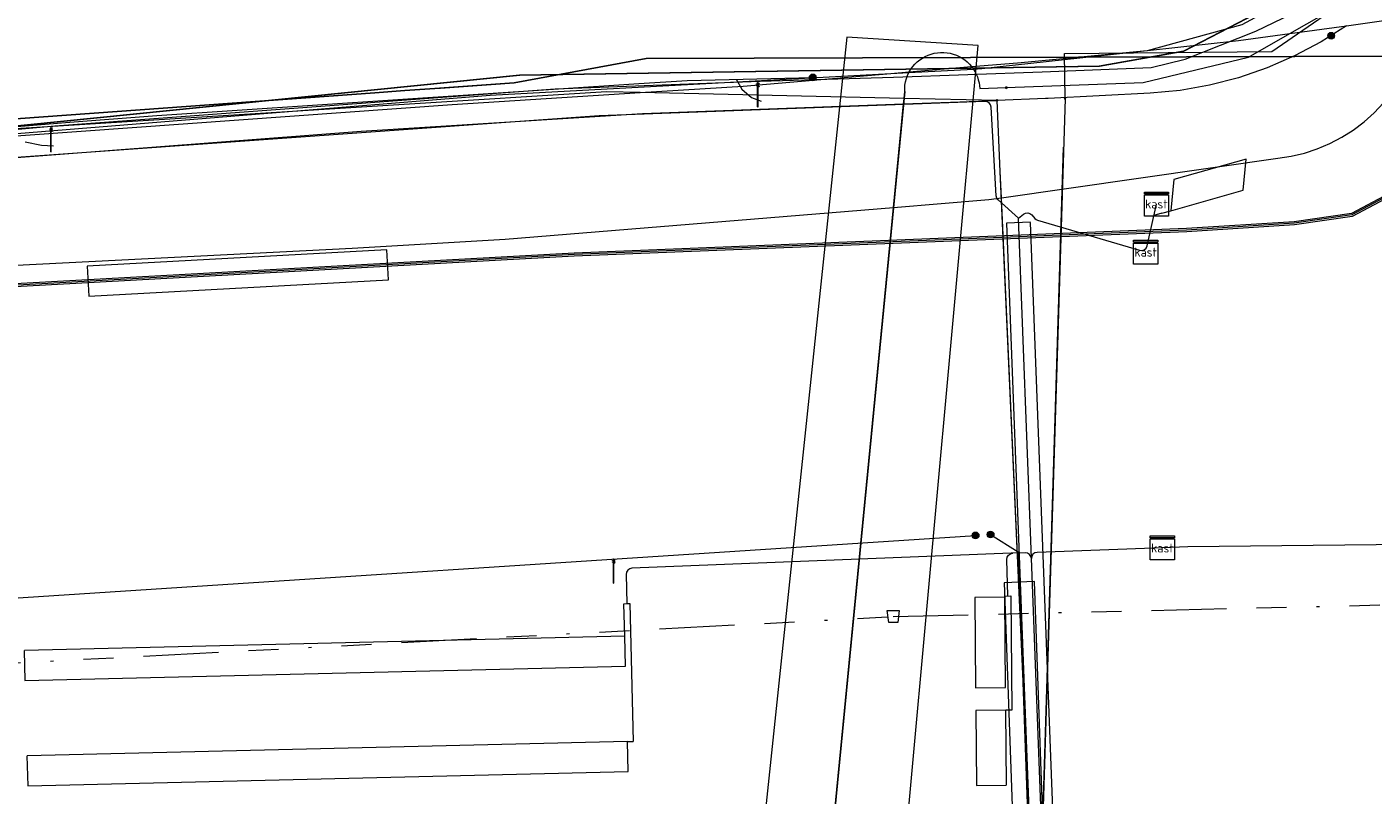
# Model space of a CAD drawing. Header units: metres. Extents: x 151922 to 154458, y 463415 to 464223.
# Tile 73 of 164: x 152931 to 152976, y 464055 to 464081. Entities that reach past the tile are written whole.
import ezdxf
from ezdxf.enums import TextEntityAlignment as Align
from ezdxf.lldxf.tags import DXFTag

# ---------------------------------------------------------------- set-up
doc = ezdxf.new("R2010")
doc.units = ezdxf.units.M
doc.linetypes.add('RI-OVERIG-SO', pattern=[17, 5, -2, 2, -2, 0, -2, 2, -2])
doc.layers.get('0').update_dxf_attribs({"lineweight": 9})
for name, color, linetype, lineweight in [('B-PV-KL-DATA-G', 90, 'KL-DATA-SO', 9), ('B-PV-KL-DATA_HULPSTUK-S', 90, 'Continuous', 9), ('B-PV-KL-DATA_KABELBED-G', 90, 'Continuous', 9), ('B-PV-KL-DATA_MANTELBUIS-G', 90, 'Continuous', 9), ('B-PV-KL-ET_HS-G', 10, 'KL-HS-SO', 9), ('B-PV-KL-ET_HS_MANTELBUIS-G', 10, 'Continuous', 9), ('B-PV-KL-ET_LS-G', 190, 'KL-LS-SO', 9), ('B-PV-KL-ET_LS-S', 190, 'Continuous', 9), ('B-PV-KL-ET_LS_HULPSTUK-S', 190, 'Continuous', 9), ('B-PV-KL-ET_LS_KABELBED-G', 190, 'Continuous', 9), ('B-PV-KL-ET_LS_MANTELBUIS-G', 190, 'Continuous', 9), ('B-PV-KL-WATER-G', 170, 'KL-WATER-SO', 9), ('B-PV-KL-WATER_HULPSTUK-S', 170, 'Continuous', 9), ('B-PV-KL-WATER_MANTELBUIS-G', 170, 'Continuous', 9), ('B-PV-OG-INFO-G', 7, 'Continuous', 9), ('B-PV-RI-VRIJVERVAL-G', 210, 'RI-OVERIG-SO', 9), ('B-PV-RI-VRIJVERVAL_HULPSTUK-S', 210, 'Continuous', 9)]:
    doc.layers.add(name, color=color, linetype=linetype, lineweight=lineweight)
doc.styles.add('NLCS-ISO', font='txt')
doc.styles.get("Standard").update_dxf_attribs({"font": 'arial.ttf'})
tags = doc.linetypes.add('KL-DATA-SO', pattern='A,4,-1,[101,NLCS.SHX,S=0.5,R=0,X=0,Y=0],-1,4,-1,["D",Standard,S=1,R=0,X=-0.25,Y=-0.5],-1.5', length=12.5).pattern_tags.tags
tags[18] = DXFTag(74, 10)
tags = doc.linetypes.add('KL-HS-SO', pattern='A,4,-1,[103,NLCS.SHX,S=0.75,R=0,X=0,Y=0],-1,4,-1,["H",Standard,S=1,R=0,X=0,Y=-0.5],-2', length=13).pattern_tags.tags
tags[18] = DXFTag(74, 10)
tags = doc.linetypes.add('KL-LS-SO', pattern='A,4,-1,[103,NLCS.SHX,S=0.75,R=0,X=0,Y=0],-1,4,-1,["L",Standard,S=1,R=0,X=0,Y=-0.5],-2', length=13).pattern_tags.tags
tags[18] = DXFTag(74, 10)
doc.linetypes.add('KL-WATER-SO', pattern='A,7,-0.5,[168,NLCS.SHX,S=0.75,R=0,X=0.75,Y=0],-2', length=9.5)

# ---------------------------------------------------------------- blocks, each defined once
blk = doc.blocks.new('SKL-WTB_HULP_MOF-SO')
at = {"linetype": 'ByBlock', "lineweight": 18}
h = blk.add_hatch(color=0, dxfattribs=at)
h.dxf.hatch_style = 1
h.paths.add_polyline_path([(-0.5625, 0, 1), (0.5625, 0, 1)])
at = {"color": 0, "linetype": 'ByBlock', "lineweight": 18}
blk.add_circle((0, 0), 0.5625, dxfattribs=at)
at = {"color": 0, "linetype": 'ByBlock', "lineweight": 18, "style": 'NLCS-ISO', "flags": 1}
for tag, p in [('TYPE', (1.5, 0)), ('OMSCHRIJVING', (1.5, -3)), ('LABEL', (1.5, -1.5))]:
    blk.add_attdef(tag, p, '', height=1, dxfattribs=at)
blk = doc.blocks.new('SKL-WTB_HULP_OVERIG-SO')
at = {"color": 0, "linetype": 'ByBlock', "lineweight": 18}
for points in [[(-0.14, 0.14), (0.14, -0.14)], [(0.14, 0.14), (-0.14, -0.14)]]:
    blk.add_lwpolyline(points, dxfattribs=at)
at = {"color": 0, "linetype": 'ByBlock', "lineweight": 18, "style": 'NLCS-ISO', "flags": 1}
for tag, p in [('TYPE', (1.5, 0)), ('OMSCHRIJVING', (1.5, -3)), ('LABEL', (1.5, -1.5))]:
    blk.add_attdef(tag, p, '', height=1, dxfattribs=at)
blk = doc.blocks.new('SRI-HULP_AFVOER_OPVANG-SO')
at = {"color": 0, "linetype": 'ByBlock', "lineweight": 18}
blk.add_lwpolyline([(-0.75, -1), (-1, 1), (1, 1), (0.75, -1)], close=True, dxfattribs=at)
at = {"color": 0, "linetype": 'ByBlock', "lineweight": 18, "style": 'NLCS-ISO', "flags": 1}
for tag, p in [('TYPE', (1.5, 0)), ('OMSCHRIJVING', (1.5, -3)), ('LABEL', (1.5, -1.5))]:
    blk.add_attdef(tag, p, '', height=1, dxfattribs=at)
blk = doc.blocks.new('SKL-WTB_HULP_KAST-SO')
at = {"color": 0, "linetype": 'ByBlock', "lineweight": 18}
for points in [[(-2, 2), (2, 2), (2, 1.68), (-2, 1.68)], [(-2, 1.52), (2, 1.52), (2, -2), (-2, -2)]]:
    blk.add_lwpolyline(points, close=True, dxfattribs=at)
at = {"color": 0, "linetype": 'ByBlock', "lineweight": 18, "style": 'NLCS-ISO'}
blk.add_text('kast', height=1.5, dxfattribs=at).set_placement((0, 0), align=Align.MIDDLE_CENTER)
at = {"color": 0, "linetype": 'ByBlock', "lineweight": 18, "style": 'NLCS-ISO', "flags": 1}
for tag, p in [('TYPE', (2.5, 0)), ('OMSCHRIJVING', (2.5, -3)), ('LABEL', (2.5, -1.5))]:
    blk.add_attdef(tag, p, '', height=1, dxfattribs=at)
blk = doc.blocks.new('SKL-ET_LS_MAST-SO')
for p, q in [((-0.05, 2.07), (0.05, 2.07)), ((-0.05, -2), (0.05, -2))]:
    blk.add_line(p, q)
for points in [[(-0.18, 1.76), (-0.22, 1.76), (-0.22, 1.84), (-0.18, 1.84), (-0.18, 1.79)], [(-0.18, 1.49), (-0.22, 1.49), (-0.22, 1.57), (-0.18, 1.57), (-0.18, 1.52)], [(-0.18, 1.79), (-0.05, 1.79)], [(-0.18, 1.76), (-0.05, 1.76)], [(-0.18, 1.52), (-0.05, 1.52)], [(-0.18, 1.49), (-0.05, 1.49)], [(-0.05, -2), (-0.05, 2.07)], [(0.05, -2), (0.05, 2.07)], [(0.18, 1.92), (0.05, 1.92)], [(0.18, 1.89), (0.05, 1.89)], [(0.18, 1.66), (0.05, 1.66)], [(0.18, 1.63), (0.05, 1.63)], [(0.18, 1.39), (0.05, 1.39)], [(0.18, 1.36), (0.05, 1.36)], [(0.18, 1.89), (0.22, 1.89), (0.22, 1.97), (0.18, 1.97), (0.18, 1.92)], [(0.18, 1.63), (0.22, 1.63), (0.22, 1.71), (0.18, 1.71), (0.18, 1.66)], [(0.18, 1.36), (0.22, 1.36), (0.22, 1.44), (0.18, 1.44), (0.18, 1.39)]]:
    blk.add_lwpolyline(points)

msp = doc.modelspace()

# ---------------------------------------------------------------- linework, layer by layer
at = {"layer": 'B-PV-KL-DATA-G', "ltscale": 0.5, "flags": 128}
for points in [[(152719.551, 464045.768), (152725.148, 464046.215), (152731.957, 464047.472), (152745.684, 464051.362), (152749.183, 464051.736), (152761.591, 464051.742), (152812.847, 464061.099), (152816.157, 464061.666), (152818.789, 464062.408), (152821.144, 464063.402), (152824.548, 464064.837), (152827.69, 464065.691), (152830.515, 464066.299), (152856.612, 464069.744), (152861.542, 464071.63), (152865.778, 464074.225), (152873.82, 464074.707), (152881.428, 464072.989), (152885.178, 464072.956), (152908.405, 464075.547), (152932.224, 464077.717), (152948.88, 464078.941), (152955.712, 464079.205), (152960.146, 464079.329), (152965.093, 464079.506), (152968.724, 464079.652), (152969.863, 464079.934), (152972.212, 464080.864), (152974.306, 464081.876), (152976.121, 464083.255), (152977.943, 464085.024), (152979.571, 464087.292), (152980.592, 464089.553), (152981.954, 464095.751), (152982.497, 464098.245), (152983.013, 464098.661), (152983.457, 464099.138), (152990.36, 464142.488), (152992.387, 464154.916)], [(153877.43, 463906.662), (153877.06, 463906.08), (153874.95, 463902.62), (153874.94, 463898.12), (153871.01, 463892.3), (153856.77, 463870.24), (153856.7, 463870.13), (153854.23, 463866.95), (153851.57, 463865.42), (153848.2, 463864.06), (153847.02, 463863.94), (153844.66, 463863.83), (153841.62, 463864.6), (153837.27, 463866.22), (153836.38, 463866.55), (153835.4, 463866.92), (153826.33, 463870.31), (153800.8, 463879.24), (153796.14, 463880.95), (153763.59, 463894.65), (153742.96, 463902.22), (153733.52, 463906.26), (153707.22, 463915.57), (153683.51, 463924.12), (153673.06, 463927.92), (153648.86, 463935.61), (153611.35, 463947.24), (153593.91, 463952.47), (153555.86, 463963.18), (153551.65, 463963.92), (153548.16, 463962.41), (153515.7, 463971.91), (153514.11, 463972.35), (153512.71, 463972.72), (153512.04, 463973.1), (153511.58, 463973.48), (153510.95, 463974.02), (153510.49, 463974.65), (153510.28, 463975.36), (153509.99, 463976.28), (153509.9, 463978.2), (153510.74, 463988.17), (153509.49, 463988.63), (153490.94, 463995.23), (153490.55, 463995.34), (153489.22, 463991.64), (153489.01, 463990.64), (153488.55, 463989.75), (153486.13, 463983.01), (153485.74, 463981.93), (153475.03, 463984.84), (153461.15, 463988.43), (153451.5, 463991.05), (153429.03, 463996.77), (153399.75, 464004.24), (153302.57, 464029.13), (153293.26, 464031.34), (153289.88, 464032.18), (153258.15, 464041), (153240.95, 464043.36), (153235.31, 464044.41), (153206.3, 464052.48), (153200.52, 464054.09), (153192.59, 464056.29), (153164.13, 464061.46), (153155.45, 464063.21), (153154.69, 464063.34), (153148.76, 464064.42), (153140.52, 464065.84), (153139.17, 464066.08), (153133.79, 464064.99), (153127.44, 464066.59), (153127.39, 464066.69), (153127.31, 464066.81), (153127.27, 464067.01), (153127.23, 464067.17), (153127.17, 464067.32), (153127.11, 464067.45), (153126.94, 464067.56), (153126.64, 464067.64), (153126.39, 464067.6), (153126.05, 464067.56), (153125.69, 464067.42), (153125.23, 464066.99), (153085, 464076.1), (153081.44, 464076.04), (153074.8, 464076.99), (153045.54, 464080.22), (153036.62, 464080.2), (152951.91, 464079.96), (152947.52, 464079.15), (152944.88, 464078.96), (152943.88, 464078.89), (152942.88, 464078.81), (152930.01, 464077.88), (152880.98, 464073.28), (152874.3, 464073.75), (152874.09, 464073.76), (152873.11, 464073.64), (152865.09, 464072.7), (152857.12, 464070.4), (152849.6, 464069.01), (152849.6, 464068.4), (152850.98, 464043.3), (152851.01, 464042.43), (152841.99, 464041.6), (152834.16, 464041.02), (152824.23, 464039.81), (152813.36, 464038.61), (152800.26, 464036.41), (152792.27, 464035.19), (152773.17, 464031.63), (152764.19, 464029.82), (152755.51, 464027.89), (152742.85, 464024.92), (152726.67, 464020.3), (152715.42, 464017.02), (152696.33, 464011.49), (152675.4, 464003.4), (152662.1, 463996.3), (152625.3, 463984.05), (152611.36, 463980.89), (152596.35, 463974.21), (152587.23, 463970.11), (152578.47, 463966.04), (152572.37, 463962.96), (152566.27, 463959.95), (152556.2, 463954.95), (152548.37, 463950.99), (152546.26, 463949.77), (152539.39, 463946.05), (152531.36, 463941.5), (152521.16, 463935.41), (152520.61, 463934.89), (152517.27, 463932.71), (152512.41, 463929.35), (152506.36, 463923.2), (152509.95, 463918.86), (152511.27, 463916.2), (152512.18, 463903.27), (152509.34, 463902.7), (152485.33, 463892.91), (152484.34, 463892.46), (152484.42, 463892.22), (152486.36, 463887.87), (152499.34, 463861.11), (152495.13, 463858.41), (152489.27, 463854.78), (152436.75, 463822.68), (152428.41, 463816.85), (152425.25, 463816.2), (152404.26, 463800.73), (152391.26, 463791.13), (152381.61, 463782.44), (152378.03, 463779.76), (152341.53, 463752.67), (152330.76, 463744.01), (152322.89, 463742.36), (152314.733, 463735.813)], [(153877.43, 463906.662), (153877.06, 463906.08), (153874.95, 463902.62), (153874.94, 463898.12), (153871.01, 463892.3), (153856.77, 463870.24), (153856.7, 463870.13), (153854.23, 463866.95), (153851.57, 463865.42), (153848.2, 463864.06), (153847.02, 463863.94), (153844.66, 463863.83), (153841.62, 463864.6), (153837.27, 463866.22), (153836.38, 463866.55), (153835.4, 463866.92), (153826.33, 463870.31), (153800.8, 463879.24), (153796.14, 463880.95), (153763.59, 463894.65), (153742.96, 463902.22), (153733.52, 463906.26), (153707.22, 463915.57), (153683.51, 463924.12), (153673.06, 463927.92), (153648.86, 463935.61), (153611.35, 463947.24), (153593.91, 463952.47), (153555.86, 463963.18), (153551.65, 463963.92), (153548.16, 463962.41), (153515.7, 463971.91), (153514.11, 463972.35), (153512.71, 463972.72), (153512.04, 463973.1), (153511.58, 463973.48), (153510.95, 463974.02), (153510.49, 463974.65), (153510.28, 463975.36), (153509.99, 463976.28), (153509.9, 463978.2), (153510.74, 463988.17), (153509.49, 463988.63), (153490.94, 463995.23), (153490.55, 463995.34), (153489.22, 463991.64), (153489.01, 463990.64), (153488.55, 463989.75), (153486.13, 463983.01), (153485.74, 463981.93), (153475.03, 463984.84), (153461.15, 463988.43), (153451.5, 463991.05), (153429.03, 463996.77), (153399.75, 464004.24), (153302.57, 464029.13), (153293.26, 464031.34), (153289.88, 464032.18), (153258.15, 464041), (153240.95, 464043.36), (153235.31, 464044.41), (153206.3, 464052.48), (153200.52, 464054.09), (153192.59, 464056.29), (153164.13, 464061.46), (153155.45, 464063.21), (153154.69, 464063.34), (153148.76, 464064.42), (153140.52, 464065.84), (153139.17, 464066.08), (153133.79, 464064.99), (153127.44, 464066.59), (153127.39, 464066.69), (153127.31, 464066.81), (153127.27, 464067.01), (153127.23, 464067.17), (153127.17, 464067.32), (153127.11, 464067.45), (153126.94, 464067.56), (153126.64, 464067.64), (153126.39, 464067.6), (153126.05, 464067.56), (153125.69, 464067.42), (153125.23, 464066.99), (153085, 464076.1), (153081.44, 464076.04), (153074.8, 464076.99), (153045.54, 464080.22), (153036.62, 464080.2), (152951.91, 464079.96), (152947.52, 464079.15), (152944.88, 464078.96), (152943.88, 464078.89), (152942.88, 464078.81), (152930.01, 464077.88), (152880.98, 464073.28), (152874.3, 464073.75), (152874.09, 464073.76), (152873.11, 464073.64), (152865.09, 464072.7), (152857.12, 464070.4), (152849.6, 464069.01), (152849.6, 464068.4), (152850.98, 464043.3), (152851.01, 464042.43), (152841.99, 464041.6), (152834.16, 464041.02), (152824.23, 464039.81), (152813.36, 464038.61), (152800.26, 464036.41), (152792.27, 464035.19), (152773.17, 464031.63), (152764.19, 464029.82), (152755.51, 464027.89), (152742.85, 464024.92), (152726.67, 464020.3), (152715.42, 464017.02), (152696.33, 464011.49), (152675.4, 464003.4), (152662.1, 463996.3), (152625.3, 463984.05), (152611.36, 463980.89), (152596.35, 463974.21), (152587.23, 463970.11), (152578.47, 463966.04), (152572.37, 463962.96), (152566.27, 463959.95), (152556.2, 463954.95), (152548.37, 463950.99), (152546.26, 463949.77), (152539.39, 463946.05), (152531.36, 463941.5), (152521.16, 463935.41), (152520.61, 463934.89), (152517.27, 463932.71), (152512.41, 463929.35), (152506.36, 463923.2), (152509.95, 463918.86), (152511.27, 463916.2), (152512.18, 463903.27), (152509.34, 463902.7), (152485.33, 463892.91), (152484.34, 463892.46), (152484.42, 463892.22), (152486.36, 463887.87), (152499.34, 463861.11), (152495.13, 463858.41), (152489.27, 463854.78), (152436.75, 463822.68), (152428.41, 463816.85), (152425.25, 463816.2), (152404.26, 463800.73), (152391.26, 463791.13), (152381.61, 463782.44), (152378.03, 463779.76), (152341.53, 463752.67), (152330.76, 463744.01), (152322.89, 463742.36), (152314.733, 463735.812)], [(153877.43, 463906.662), (153877.06, 463906.08), (153874.95, 463902.62), (153874.94, 463898.12), (153871.01, 463892.3), (153856.7, 463870.13), (153854.23, 463866.95), (153851.57, 463865.42), (153848.2, 463864.06), (153844.66, 463863.83), (153841.62, 463864.6), (153836.38, 463866.55), (153835.4, 463866.92), (153826.33, 463870.31), (153800.8, 463879.24), (153796.14, 463880.95), (153763.59, 463894.65), (153742.96, 463902.22), (153733.52, 463906.26), (153707.22, 463915.57), (153673.06, 463927.92), (153648.86, 463935.61), (153611.35, 463947.24), (153593.91, 463952.47), (153555.86, 463963.18), (153551.65, 463963.92), (153548.16, 463962.41), (153514.11, 463972.35), (153512.71, 463972.72), (153512.04, 463973.1), (153510.95, 463974.02), (153510.49, 463974.65), (153510.28, 463975.36), (153509.99, 463976.28), (153509.9, 463978.2), (153510.74, 463988.17), (153490.94, 463995.23), (153490.55, 463995.34), (153489.22, 463991.64), (153489.01, 463990.64), (153488.55, 463989.75), (153485.74, 463981.93), (153475.03, 463984.84), (153451.5, 463991.05), (153429.03, 463996.77), (153302.57, 464029.13), (153293.26, 464031.34), (153289.88, 464032.18), (153258.15, 464041), (153240.95, 464043.36), (153235.31, 464044.41), (153200.52, 464054.09), (153192.59, 464056.29), (153155.45, 464063.21), (153154.69, 464063.34), (153140.52, 464065.84), (153139.17, 464066.08), (153133.79, 464064.99), (153127.44, 464066.59), (153127.31, 464066.81), (153127.27, 464067.01), (153127.17, 464067.32), (153127.11, 464067.45), (153126.94, 464067.56), (153126.64, 464067.64), (153126.05, 464067.56), (153125.69, 464067.42), (153125.23, 464066.99), (153085, 464076.1), (153081.44, 464076.04), (153074.8, 464076.99), (153045.54, 464080.22), (152951.91, 464079.96), (152947.52, 464079.15), (152944.88, 464078.96), (152942.88, 464078.81), (152930.01, 464077.88), (152880.98, 464073.28), (152874.09, 464073.76), (152873.11, 464073.64), (152865.09, 464072.7), (152857.12, 464070.4), (152849.6, 464069.01), (152850.98, 464043.3), (152851.01, 464042.43), (152841.99, 464041.6), (152834.16, 464041.02), (152824.23, 464039.81), (152813.36, 464038.61), (152800.26, 464036.41), (152792.27, 464035.19), (152773.17, 464031.63), (152764.19, 464029.82), (152755.51, 464027.89), (152742.85, 464024.92), (152715.42, 464017.02), (152696.33, 464011.49), (152675.4, 464003.4), (152662.1, 463996.3), (152625.3, 463984.05), (152611.36, 463980.89), (152587.23, 463970.11), (152578.47, 463966.04), (152566.27, 463959.95), (152556.2, 463954.95), (152548.37, 463950.99), (152546.26, 463949.77), (152539.39, 463946.05), (152531.36, 463941.5), (152521.16, 463935.41), (152520.61, 463934.89), (152517.27, 463932.71), (152512.41, 463929.35), (152506.36, 463923.2), (152509.95, 463918.86), (152511.27, 463916.2), (152512.18, 463903.27), (152509.34, 463902.7), (152484.34, 463892.46), (152484.42, 463892.22), (152486.36, 463887.87), (152499.34, 463861.11), (152489.27, 463854.78), (152436.75, 463822.68), (152428.41, 463816.85), (152425.25, 463816.2), (152391.26, 463791.13), (152381.61, 463782.44), (152378.03, 463779.76), (152341.53, 463752.67), (152330.76, 463744.01), (152327.32, 463743.289)], [(152945.07, 464078.97), (152947.52, 464079.15), (152951.91, 464079.96), (153036.62, 464080.2), (153045.54, 464080.22), (153074.8, 464076.99), (153081.44, 464076.04), (153085, 464076.1), (153125.23, 464066.99), (153125.69, 464067.42), (153126.05, 464067.56), (153126.39, 464067.6), (153126.64, 464067.64), (153126.94, 464067.56), (153127.11, 464067.45), (153127.17, 464067.32), (153127.23, 464067.17), (153127.27, 464067.01), (153127.31, 464066.81), (153127.39, 464066.69), (153127.44, 464066.59), (153133.79, 464064.99), (153139.17, 464066.08), (153140.52, 464065.84), (153148.76, 464064.42), (153154.69, 464063.34), (153155.45, 464063.21), (153164.13, 464061.46), (153192.59, 464056.29), (153200.52, 464054.09), (153206.3, 464052.48), (153235.31, 464044.41), (153240.95, 464043.36), (153258.15, 464041), (153289.88, 464032.18), (153293.26, 464031.34), (153302.57, 464029.13), (153399.75, 464004.24), (153429.03, 463996.77), (153451.5, 463991.05), (153461.15, 463988.43), (153475.03, 463984.84), (153485.74, 463981.93), (153486.13, 463983.01), (153488.55, 463989.75), (153489.02, 463990.68)], [(152945.07, 464078.97), (152947.52, 464079.15), (152951.91, 464079.96), (153036.62, 464080.2), (153045.54, 464080.22), (153074.8, 464076.99), (153081.44, 464076.04), (153085, 464076.1), (153125.23, 464066.99), (153125.69, 464067.42), (153126.05, 464067.56), (153126.39, 464067.6), (153126.64, 464067.64), (153126.94, 464067.56), (153127.11, 464067.45), (153127.17, 464067.32), (153127.23, 464067.17), (153127.27, 464067.01), (153127.31, 464066.81), (153127.39, 464066.69), (153127.44, 464066.59), (153133.79, 464064.99), (153139.17, 464066.08), (153140.52, 464065.84), (153148.76, 464064.42), (153154.69, 464063.34), (153155.45, 464063.21), (153164.13, 464061.46), (153192.59, 464056.29), (153200.52, 464054.09), (153206.3, 464052.48), (153235.31, 464044.41), (153240.95, 464043.36), (153258.15, 464041), (153289.88, 464032.18), (153293.26, 464031.34), (153302.57, 464029.13), (153399.75, 464004.24), (153429.033, 463996.765), (153451.5, 463991.05), (153461.15, 463988.43), (153475.03, 463984.84), (153485.74, 463981.93), (153486.13, 463983.01), (153488.547, 463989.751), (153489.025, 463990.68)], [(152945.07, 464078.97), (152947.52, 464079.15), (152951.91, 464079.96), (153036.62, 464080.2), (153045.54, 464080.22), (153074.8, 464076.99), (153081.44, 464076.04), (153085, 464076.1), (153125.23, 464066.99), (153125.69, 464067.42), (153126.05, 464067.56), (153126.39, 464067.6), (153126.64, 464067.64), (153126.94, 464067.56), (153127.11, 464067.45), (153127.17, 464067.32), (153127.23, 464067.17), (153127.27, 464067.01), (153127.31, 464066.81), (153127.39, 464066.69), (153127.44, 464066.59), (153133.79, 464064.99), (153139.17, 464066.08), (153140.52, 464065.84), (153148.76, 464064.42), (153154.69, 464063.34), (153155.45, 464063.21), (153164.13, 464061.46), (153192.59, 464056.29), (153200.52, 464054.09), (153206.3, 464052.48), (153235.31, 464044.41), (153240.95, 464043.36), (153258.15, 464041), (153289.88, 464032.18), (153293.26, 464031.34), (153302.57, 464029.13), (153399.75, 464004.24), (153429.03, 463996.77), (153451.5, 463991.05), (153461.15, 463988.43), (153475.03, 463984.84), (153485.74, 463981.93), (153486.13, 463983.01), (153488.55, 463989.75), (153489.02, 463990.68)], [(152314.733, 463735.812), (152322.89, 463742.36), (152330.76, 463744.01), (152341.53, 463752.67), (152378.03, 463779.76), (152381.61, 463782.44), (152391.26, 463791.13), (152404.26, 463800.73), (152425.25, 463816.2), (152428.41, 463816.85), (152436.75, 463822.68), (152489.27, 463854.78), (152495.13, 463858.41), (152499.34, 463861.11), (152486.36, 463887.87), (152484.42, 463892.22), (152484.34, 463892.46), (152485.33, 463892.91), (152509.34, 463902.7), (152512.18, 463903.27), (152511.27, 463916.2), (152509.95, 463918.86), (152506.36, 463923.2), (152512.41, 463929.35), (152517.27, 463932.71), (152520.61, 463934.89), (152521.16, 463935.41), (152531.36, 463941.5), (152539.39, 463946.05), (152546.26, 463949.77), (152548.37, 463950.99), (152556.2, 463954.95), (152566.27, 463959.95), (152572.37, 463962.96), (152578.47, 463966.04), (152587.23, 463970.11), (152596.35, 463974.21), (152611.36, 463980.89), (152625.3, 463984.05), (152662.2, 463996.2), (152675.5, 464003.3), (152696.33, 464011.49), (152715.42, 464017.02), (152726.67, 464020.3), (152742.85, 464024.92), (152755.51, 464027.89), (152764.19, 464029.82), (152773.17, 464031.63), (152792.27, 464035.19), (152800.26, 464036.41), (152813.36, 464038.61), (152824.23, 464039.81), (152834.16, 464041.02), (152841.99, 464041.6), (152851.01, 464042.43), (152850.98, 464043.3), (152849.6, 464068.4), (152849.6, 464069.01), (152857.12, 464070.4), (152865.09, 464072.7), (152873.11, 464073.64), (152874.09, 464073.76), (152874.3, 464073.75), (152880.98, 464073.28), (152930.01, 464077.88), (152942.88, 464078.81), (152943.88, 464078.89), (152944.88, 464078.96), (152945.07, 464078.97)], [(152314.733, 463735.812), (152322.89, 463742.36), (152330.76, 463744.01), (152341.53, 463752.67), (152378.03, 463779.76), (152381.61, 463782.44), (152391.26, 463791.13), (152404.26, 463800.73), (152425.25, 463816.2), (152428.41, 463816.85), (152436.75, 463822.68), (152489.27, 463854.78), (152495.13, 463858.41), (152499.34, 463861.11), (152486.36, 463887.87), (152484.42, 463892.22), (152484.34, 463892.46), (152485.33, 463892.91), (152509.34, 463902.7), (152512.18, 463903.27), (152511.27, 463916.2), (152509.95, 463918.86), (152506.36, 463923.2), (152512.41, 463929.35), (152517.27, 463932.71), (152520.61, 463934.89), (152521.16, 463935.41), (152531.36, 463941.5), (152539.39, 463946.05), (152546.26, 463949.77), (152548.37, 463950.99), (152556.2, 463954.95), (152566.27, 463959.95), (152572.37, 463962.96), (152578.47, 463966.04), (152587.23, 463970.11), (152596.35, 463974.21), (152611.36, 463980.89), (152625.3, 463984.05), (152662.2, 463996.2), (152675.5, 464003.3), (152696.33, 464011.49), (152715.42, 464017.02), (152726.67, 464020.3), (152742.85, 464024.92), (152755.51, 464027.89), (152764.19, 464029.82), (152773.17, 464031.63), (152792.27, 464035.19), (152800.26, 464036.41), (152813.36, 464038.61), (152824.23, 464039.81), (152834.16, 464041.02), (152841.99, 464041.6), (152851.01, 464042.43), (152850.98, 464043.3), (152849.6, 464068.4), (152849.6, 464069.01), (152857.12, 464070.4), (152865.09, 464072.7), (152873.11, 464073.64), (152874.09, 464073.76), (152874.3, 464073.75), (152880.98, 464073.28), (152930.01, 464077.88), (152942.88, 464078.81), (152943.88, 464078.89), (152944.88, 464078.96), (152945.07, 464078.97)], [(152327.32, 463743.289), (152330.76, 463744.01), (152341.53, 463752.67), (152381.61, 463782.44), (152391.26, 463791.13), (152404.26, 463800.73), (152425.25, 463816.2), (152428.41, 463816.85), (152436.75, 463822.68), (152495.13, 463858.41), (152499.34, 463861.11), (152486.36, 463887.87), (152484.34, 463892.46), (152485.33, 463892.91), (152509.34, 463902.7), (152512.18, 463903.27), (152511.27, 463916.2), (152509.95, 463918.86), (152506.36, 463923.2), (152512.41, 463929.35), (152517.27, 463932.71), (152520.61, 463934.89), (152521.16, 463935.41), (152531.36, 463941.5), (152539.39, 463946.05), (152546.26, 463949.77), (152548.37, 463950.99), (152566.27, 463959.95), (152572.37, 463962.96), (152578.47, 463966.04), (152587.23, 463970.11), (152611.36, 463980.89), (152625.3, 463984.05), (152662.2, 463996.2), (152675.5, 464003.3), (152696.33, 464011.49), (152726.67, 464020.3), (152742.85, 464024.92), (152755.51, 464027.89), (152764.19, 464029.82), (152773.17, 464031.63), (152792.27, 464035.19), (152800.26, 464036.41), (152813.36, 464038.61), (152824.23, 464039.81), (152834.16, 464041.02), (152841.99, 464041.6), (152851.01, 464042.43), (152849.6, 464068.4), (152849.6, 464069.01), (152857.12, 464070.4), (152865.09, 464072.7), (152874.09, 464073.76), (152874.3, 464073.75), (152880.98, 464073.28), (152930.01, 464077.88), (152943.88, 464078.89), (152944.88, 464078.96), (152945.07, 464078.97)], [(152327.32, 463743.289), (152330.76, 463744.01), (152341.53, 463752.67), (152381.61, 463782.44), (152391.26, 463791.13), (152404.26, 463800.73), (152425.25, 463816.2), (152428.41, 463816.85), (152436.75, 463822.68), (152495.13, 463858.41), (152499.34, 463861.11), (152486.36, 463887.87), (152484.34, 463892.46), (152485.33, 463892.91), (152509.34, 463902.7), (152512.18, 463903.27), (152511.27, 463916.2), (152509.95, 463918.86), (152506.36, 463923.2), (152512.41, 463929.35), (152517.27, 463932.71), (152520.61, 463934.89), (152521.16, 463935.41), (152531.36, 463941.5), (152539.39, 463946.05), (152546.26, 463949.77), (152548.37, 463950.99), (152566.27, 463959.95), (152572.37, 463962.96), (152578.47, 463966.04), (152587.23, 463970.11), (152611.36, 463980.89), (152625.3, 463984.05), (152662.2, 463996.2), (152675.5, 464003.3), (152696.33, 464011.49), (152726.67, 464020.3), (152742.85, 464024.92), (152755.51, 464027.89), (152764.19, 464029.82), (152773.17, 464031.63), (152792.27, 464035.19), (152800.26, 464036.41), (152813.36, 464038.61), (152824.23, 464039.81), (152834.16, 464041.02), (152841.99, 464041.6), (152851.01, 464042.43), (152849.6, 464068.4), (152849.6, 464069.01), (152857.12, 464070.4), (152865.09, 464072.7), (152874.09, 464073.76), (152874.3, 464073.75), (152880.98, 464073.28), (152930.01, 464077.88), (152943.88, 464078.89), (152944.88, 464078.96), (152945.07, 464078.97)]]:
    msp.add_lwpolyline(points, dxfattribs=at)
at = {"layer": 'B-PV-KL-DATA_KABELBED-G', "ltscale": 0.5, "flags": 128}
for points in [[(152798.154, 464035.448), (152819.4, 464038.4), (152847.2, 464041.9), (152848.8, 464070), (152865.7, 464073.6), (152873.6, 464073.7), (152879.9, 464073.7), (152890.3, 464073.6), (152947.7, 464079.4), (152967, 464079.7), (152969.8, 464080.2), (152977.3, 464084.1), (152979.5, 464086.9), (152981.3, 464092.5), (152985.115, 464091.518), (153024.3, 464086.1), (153025.1, 464086.1), (153024.34, 464093.437), (153022.331, 464097.117)], [(153022.331, 464097.117), (153024.34, 464093.437), (153025.1, 464086.1), (153024.3, 464086.1), (153006.698, 464088.594), (152985.115, 464091.518), (152981.3, 464092.5), (152979.5, 464086.9), (152977.3, 464084.1), (152969.8, 464080.2), (152967, 464079.7), (152947.7, 464079.4), (152890.3, 464073.6), (152879.9, 464073.7), (152873.6, 464073.7), (152865.7, 464073.6), (152848.8, 464070), (152847.2, 464041.9), (152819.4, 464038.4), (152798.154, 464035.448)], [(152798.16, 464035.45), (152819.41, 464038.4), (152847.21, 464041.9), (152848.81, 464070), (152865.71, 464073.6), (152873.61, 464073.7), (152890.31, 464073.6), (152947.71, 464079.4), (152967.01, 464079.7), (152969.81, 464080.2), (152977.31, 464084.1), (152979.51, 464086.9), (152981.31, 464092.5), (152985.12, 464091.52), (153005.91, 464088.7), (153024.31, 464086.1), (153025.11, 464086.1), (153024.35, 464093.44), (153022.34, 464097.12)], [(152963.899, 464078.985), (152968.466, 464079.151), (152971.964, 464079.999), (152973.339, 464080.787), (152976.175, 464082.414), (152978.232, 464084.317), (152978.238, 464084.323), (152978.769, 464084.814), (152979.15, 464085.167), (152981.059, 464088.256), (152981.291, 464088.977), (152982.188, 464091.772), (152982.248, 464092.54)], [(152918.733, 464076.508), (152945.453, 464078.418), (152951.712, 464078.818), (152955.142, 464079.037), (152960.058, 464079.456), (152960.672, 464079.509), (152962.749, 464079.686), (152964.279, 464079.816), (152968.598, 464080.221), (152968.6, 464080.221), (152968.6, 464080.221), (152971.757, 464081.091), (152972.194, 464081.317), (152974.407, 464082.554), (152976.179, 464083.544), (152976.738, 464083.897), (152977.458, 464084.537), (152977.997, 464085.003), (152978.177, 464085.394), (152978.575, 464085.692), (152979.309, 464086.241), (152980.312, 464088.641), (152980.373, 464089.167), (152980.505, 464090.291)], [(152914.085, 464076.096), (152946.724, 464078.737), (152960.058, 464079.456), (152960.661, 464079.489), (152962.808, 464079.605), (152963.093, 464079.62), (152968.598, 464080.221), (152968.6, 464080.221), (152968.6, 464080.221), (152971.634, 464080.552), (152973.339, 464080.787), (152975.226, 464081.048), (152976.55, 464081.231), (152976.858, 464081.549), (152977.142, 464081.89), (152977.398, 464082.251), (152977.625, 464082.631), (152977.823, 464083.028), (152977.99, 464083.438), (152978.125, 464083.86), (152978.232, 464084.317), (152978.248, 464084.405)], [(152930.95, 464073.075), (152942.128, 464073.638), (152947.222, 464073.935), (152960.144, 464074.994), (152963.321, 464075.254), (152963.742, 464075.314), (152972.943, 464076.632), (152973.39, 464076.7), (152973.83, 464076.804), (152974.259, 464076.945), (152974.676, 464077.121), (152975.076, 464077.331), (152975.458, 464077.574), (152975.818, 464077.847), (152976.154, 464078.15), (152976.464, 464078.479), (152976.754, 464078.873), (152977.01, 464079.29), (152977.23, 464079.726), (152977.413, 464080.18), (152978.062, 464082.815), (152978.195, 464083.956), (152978.238, 464084.323), (152978.248, 464084.405)], [(152975.226, 464081.048), (152974.384, 464080.509), (152973.502, 464080.039), (152972.585, 464079.64), (152971.64, 464079.315), (152970.672, 464079.066), (152969.687, 464078.895), (152968.691, 464078.803), (152965.296, 464078.624), (152965.213, 464078.621), (152963.595, 464078.56), (152963.594, 464078.56)], [(152957.28, 464045.574), (152960.144, 464074.994), (152960.48, 464078.444), (152960.498, 464078.627), (152960.52, 464078.852), (152960.52, 464078.962), (152960.529, 464079.071), (152960.548, 464079.18), (152960.577, 464079.286), (152960.614, 464079.389), (152960.661, 464079.489), (152960.672, 464079.509), (152960.727, 464079.6), (152960.79, 464079.687), (152960.86, 464079.768), (152960.937, 464079.843), (152961.02, 464079.91), (152961.108, 464079.971), (152961.202, 464080.024), (152961.299, 464080.068), (152961.4, 464080.104), (152961.504, 464080.131), (152961.609, 464080.149), (152961.716, 464080.159), (152961.823, 464080.158), (152961.93, 464080.149), (152962.035, 464080.131), (152962.139, 464080.104), (152962.24, 464080.067), (152962.337, 464080.023), (152962.431, 464079.97), (152962.519, 464079.909), (152962.602, 464079.842), (152962.679, 464079.767), (152962.749, 464079.686), (152962.808, 464079.605), (152962.859, 464079.52), (152962.904, 464079.432), (152962.942, 464079.341), (152962.972, 464079.247), (152962.995, 464079.15), (152963.011, 464079.053), (152963.018, 464078.954), (152963.899, 464078.985)], [(152963.595, 464078.56), (152963.594, 464078.56), (152960.498, 464078.627), (152951.712, 464078.818), (152950.594, 464078.842), (152930.372, 464077.579), (152918.733, 464076.508), (152913.517, 464076.028), (152911.293, 464075.824), (152908.668, 464075.582), (152907.101, 464075.414), (152907.084, 464075.413), (152886.882, 464073.252), (152880.811, 464072.603), (152880.614, 464072.654), (152880.594, 464072.659), (152878.306, 464073.251)], [(152960.52, 464078.852), (152957.28, 464045.574), (152955.387, 464039.068), (152954.948, 464037.562)], [(152813.541, 464060.382), (152816.404, 464060.922), (152819.214, 464061.692), (152821.952, 464062.686), (152823.237, 464063.242), (152825.58, 464064.115), (152827.985, 464064.802), (152830.435, 464065.301), (152842.85, 464067.081), (152855.374, 464068.787), (152856.82, 464068.984), (152883.481, 464071.912), (152905.193, 464074.298), (152905.245, 464074.303), (152917.221, 464075.5), (152929.048, 464076.513), (152942.419, 464077.537), (152951.792, 464078.12), (152960.48, 464078.444), (152963.594, 464078.56)], [(152965.402, 464038.433), (152963.742, 464075.314), (152963.703, 464076.189), (152963.595, 464078.56)], [(152965.188, 464043.223), (152963.703, 464076.189)]]:
    msp.add_lwpolyline(points, dxfattribs=at)
at = {"layer": 'B-PV-KL-DATA_MANTELBUIS-G', "ltscale": 0.5, "flags": 128}
for points in [[(152951.913, 464079.961), (153045.542, 464080.216)], [(152960.52, 464078.852), (152957.28, 464045.574), (152955.387, 464039.068), (152954.948, 464037.562)], [(152965.188, 464043.223), (152963.703, 464076.189)]]:
    msp.add_lwpolyline(points, dxfattribs=at)
at = {"layer": 'B-PV-KL-ET_HS-G', "ltscale": 0.5, "flags": 128}
for points in [[(153156.991, 464058.839), (153132.406, 464063.509), (153083.294, 464070.063), (153039.399, 464074.324), (152992.407, 464079.557), (152983.5, 464080.401), (152982.089, 464080.062), (152980.222, 464079.012), (152978.981, 464077.732), (152977.009, 464075.651), (152975.392, 464074.793), (152973.487, 464074.519), (152969.905, 464074.288), (152949.515, 464073.476), (152903.364, 464070.938), (152888.548, 464069.325), (152848.832, 464064.754), (152809.315, 464058.956), (152769.95, 464052.097), (152732.999, 464043.767), (152723.446, 464040.947), (152684.131, 464029.66), (152656.637, 464020.43)], [(153155.596, 464059.001), (153132.392, 464063.409), (153083.27, 464069.965), (153039.387, 464074.224), (152992.397, 464079.457), (152983.508, 464080.299), (152982.125, 464079.968), (152980.284, 464078.932), (152979.053, 464077.662), (152977.071, 464075.571), (152975.424, 464074.697), (152973.497, 464074.419), (152969.911, 464074.188), (152949.519, 464073.376), (152903.372, 464070.838), (152888.56, 464069.225), (152848.844, 464064.654), (152809.331, 464058.858), (152769.97, 464051.999), (152733.025, 464043.671), (152723.474, 464040.851), (152684.161, 464029.564), (152656.672, 464020.337)], [(153158.062, 464058.584), (153132.399, 464063.459), (153083.282, 464070.014), (153039.393, 464074.274), (152992.402, 464079.507), (152983.504, 464080.35), (152982.107, 464080.015), (152980.253, 464078.972), (152979.017, 464077.697), (152977.04, 464075.611), (152975.408, 464074.745), (152973.492, 464074.469), (152969.908, 464074.238), (152949.517, 464073.426), (152903.368, 464070.888), (152888.554, 464069.275), (152848.838, 464064.704), (152809.323, 464058.907), (152769.96, 464052.048), (152733.012, 464043.719), (152723.46, 464040.899), (152684.146, 464029.612), (152658.646, 464021.052)]]:
    msp.add_lwpolyline(points, dxfattribs=at)
at = {"layer": 'B-PV-KL-ET_HS_MANTELBUIS-G', "ltscale": 0.5, "flags": 128}
for points in [[(152943.337, 464072.587), (152943.283, 464073.585), (152933.297, 464073.035), (152933.351, 464072.037), (152943.337, 464072.587)], [(152963.838, 464062.496), (152964.466, 464044.84), (152965.466, 464044.876), (152964.838, 464062.532), (152963.838, 464062.496)]]:
    msp.add_lwpolyline(points, dxfattribs=at)
at = {"layer": 'B-PV-KL-ET_LS-G', "ltscale": 0.5, "flags": 128}
for points in [[(152730.105, 464048.659), (152730.178, 464048.438), (152730.315, 464048.143), (152730.468, 464048.006), (152730.656, 464047.991), (152730.934, 464048.013), (152731.467, 464048.104), (152740.982, 464050.524), (152742.768, 464050.969), (152743.493, 464051.109), (152746.016, 464051.459), (152749.474, 464051.85), (152753.793, 464052.067), (152754.604, 464052.134), (152758.798, 464052.74), (152764.92, 464053.804), (152787.071, 464058.22), (152796.107, 464059.876), (152810.085, 464062.22), (152813.9, 464062.916), (152816.983, 464063.68), (152819.378, 464064.403), (152820.932, 464064.916), (152821.648, 464065.088), (152822.616, 464065.234), (152825.57, 464065.572), (152826.525, 464065.721), (152829.541, 464066.295), (152848.881, 464068.965), (152851.767, 464069.273), (152853.162, 464069.432), (152853.784, 464069.51), (152857.099, 464069.81), (152861.099, 464070.415), (152867.72, 464071.616), (152876.032, 464072.733), (152881.762, 464073.187), (152885.582, 464073.525), (152886.906, 464073.692), (152907.162, 464075.57), (152908.665, 464075.706), (152930.697, 464077.668), (152932.585, 464077.827), (152935.619, 464078.053), (152951.665, 464079.12), (152953.279, 464079.221), (152957.46, 464079.326)], [(152954.907, 464079.262), (152955.093, 464078.937), (152955.419, 464078.661), (152955.739, 464078.533)], [(152932.179, 464077.039), (152931.778, 464077.054), (152931.242, 464077.164)], [(152897.908, 464058.824), (152927.412, 464061.759), (152962.881, 464064.071)], [(152963.38, 464064.104), (152964.301, 464063.524), (152965.208, 464038.036), (152972.19, 464037.553), (152971.956, 464034.161), (152995.575, 464031.625), (152998.143, 464038.619), (152999.462, 464040.58)]]:
    msp.add_lwpolyline(points, dxfattribs=at)
at = {"layer": 'B-PV-KL-ET_LS_KABELBED-G', "ltscale": 0.5, "flags": 128}
for points in [[(152964.307, 464074.639), (152963.633, 464075.244), (152963.587, 464075.307), (152963.567, 464075.382), (152963.396, 464078.339), (152963.377, 464078.413), (152963.331, 464078.475), (152963.265, 464078.515), (152963.189, 464078.527), (152950.352, 464078.048), (152930.945, 464076.655)], [(152969.385, 464074.887), (152971.791, 464075.568), (152971.889, 464076.604), (152969.484, 464075.923), (152969.386, 464074.897)], [(152964.307, 464074.639), (152964.48, 464074.771), (152964.546, 464074.804), (152964.62, 464074.811), (152964.691, 464074.79), (152964.75, 464074.745), (152964.855, 464074.628), (152964.897, 464074.592), (152964.947, 464074.57), (152968.339, 464073.567), (152968.42, 464073.56), (152968.497, 464073.586), (152968.557, 464073.641), (152968.59, 464073.715), (152968.9, 464075.109)], [(152964.739, 464063.312), (152964.307, 464074.639)], [(152969.081, 464074.801), (152968.815, 464074.725)], [(152969.081, 464074.801), (152969.385, 464074.887)], [(152979.552, 464063.397), (152979.552, 464063.587), (152979.537, 464063.664), (152979.493, 464063.73), (152979.427, 464063.773), (152979.35, 464063.787), (152969.944, 464063.691), (152969.099, 464063.653)], [(152964.064, 464063.475), (152951.441, 464062.979), (152951.366, 464062.961), (152951.303, 464062.916), (152951.262, 464062.851), (152951.249, 464062.775), (152951.268, 464061.799)], [(152963.952, 464062.055), (152963.925, 464063.273), (152963.938, 464063.349), (152963.98, 464063.414), (152964.043, 464063.459), (152964.118, 464063.477)], [(152964.739, 464063.299), (152964.721, 464063.375), (152964.675, 464063.438), (152964.609, 464063.479), (152964.532, 464063.492), (152964.064, 464063.475)], [(152969.099, 464063.653), (152964.932, 464063.506), (152964.856, 464063.488), (152964.792, 464063.442), (152964.751, 464063.375), (152964.739, 464063.298)], [(152965.446, 464044.752), (152964.739, 464063.312)], [(152963.853, 464062.01), (152962.853, 464062.001), (152962.882, 464059.001), (152963.882, 464059.01), (152963.853, 464062.01)], [(152963.853, 464062.01), (152963.852, 464062.053), (152964.053, 464062.057), (152964.089, 464058.253), (152963.889, 464058.251)], [(152951.198, 464060.719), (152951.165, 464061.796), (152951.268, 464061.799)], [(152951.268, 464061.799), (152951.371, 464061.801), (152951.485, 464057.21)], [(152931.204, 464060.236), (152931.228, 464059.236), (152951.222, 464059.719), (152951.198, 464060.719), (152931.214, 464060.236)], [(152963.913, 464055.751), (152963.889, 464058.251), (152962.889, 464058.241), (152962.913, 464055.741), (152963.903, 464055.751)], [(152931.296, 464056.727), (152931.32, 464055.728), (152951.31, 464056.211), (152951.286, 464057.21), (152931.306, 464056.728)], [(152951.286, 464057.21), (152951.485, 464057.21)]]:
    msp.add_lwpolyline(points, dxfattribs=at)
at = {"layer": 'B-PV-KL-ET_LS_MANTELBUIS-G', "ltscale": 0.5, "flags": 128}
for points in [[(152964.713, 464074.505), (152963.913, 464074.474), (152965.024, 464045.302), (152965.824, 464045.332), (152964.713, 464074.495)], [(152943.337, 464072.587), (152943.283, 464073.585), (152933.297, 464073.035), (152933.351, 464072.037), (152943.337, 464072.587)], [(152963.838, 464062.496), (152964.466, 464044.84), (152965.466, 464044.876), (152964.838, 464062.532), (152963.838, 464062.496)]]:
    msp.add_lwpolyline(points, dxfattribs=at)
at = {"layer": 'B-PV-KL-WATER-G', "ltscale": 0.5, "flags": 128}
for points in [[(152965.859, 464078.624), (152965.844, 464080.124), (152972.744, 464080.193), (152980.179, 464085.317), (152981.896, 464094.64)], [(152965.859, 464078.624), (152964.633, 464038.943)]]:
    msp.add_lwpolyline(points, dxfattribs=at)
at = {"layer": 'B-PV-KL-WATER_MANTELBUIS-G', "ltscale": 0.5, "flags": 128}
msp.add_lwpolyline([(152964.705, 464041.272), (152965.809, 464076.998)], dxfattribs=at)
at = {"layer": 'B-PV-OG-INFO-G', "ltscale": 0.5, "flags": 128}
for points in [[(152958.59, 464080.67), (152955.02, 464046.71), (152952.43, 464036.35), (152956.75, 464035.67), (152959.82, 464045.75), (152962.97, 464080.39), (152958.59, 464080.67)], [(152951.913, 464079.961), (153045.542, 464080.216)]]:
    msp.add_lwpolyline(points, dxfattribs=at)
at = {"layer": 'B-PV-RI-VRIJVERVAL-G', "ltscale": 0.5, "flags": 128}
for points in [[(152960.14, 464061.37), (152977.35, 464061.78)], [(152892.24, 464057.78), (152960.14, 464061.37)]]:
    msp.add_lwpolyline(points, dxfattribs=at)

# ---------------------------------------------------------------- block references
at = {"layer": 'B-PV-KL-DATA_HULPSTUK-S', "xscale": 0.2, "yscale": 0.2, "zscale": 0.2}
for name, p in [('SKL-WTB_HULP_MOF-SO', (152974.72, 464080.713)), ('SKL-WTB_HULP_OVERIG-SO', (152963.594, 464078.56)), ('SKL-WTB_HULP_OVERIG-SO', (152963.594, 464078.56)), ('SKL-WTB_HULP_OVERIG-SO', (152963.595, 464078.56)), ('SKL-WTB_HULP_OVERIG-SO', (152963.595, 464078.56)), ('SKL-WTB_HULP_OVERIG-SO', (152963.899, 464078.985)), ('SKL-WTB_HULP_OVERIG-SO', (152963.899, 464078.985))]:
    msp.add_blockref(name, p, dxfattribs=at)
at = {"layer": 'B-PV-KL-ET_LS-S', "xscale": 0.2, "yscale": 0.2, "zscale": 0.2}
for p in [(152955.634, 464078.743), (152932.097, 464077.247), (152950.831, 464062.881)]:
    msp.add_blockref('SKL-ET_LS_MAST-SO', p, dxfattribs=at)
at = {"layer": 'B-PV-KL-ET_LS_HULPSTUK-S', "xscale": 0.2, "yscale": 0.2, "zscale": 0.2}
for name, p in [('SKL-WTB_HULP_MOF-SO', (152957.46, 464079.326)), ('SKL-WTB_HULP_KAST-SO', (152968.9, 464075.109)), ('SKL-WTB_HULP_KAST-SO', (152968.544, 464073.506)), ('SKL-WTB_HULP_MOF-SO', (152962.881, 464064.071)), ('SKL-WTB_HULP_MOF-SO', (152963.38, 464064.104)), ('SKL-WTB_HULP_KAST-SO', (152969.099, 464063.653))]:
    msp.add_blockref(name, p, dxfattribs=at)
at = {"layer": 'B-PV-KL-WATER_HULPSTUK-S', "xscale": 0.2, "yscale": 0.2, "zscale": 0.2}
msp.add_blockref('SKL-WTB_HULP_OVERIG-SO', (152965.859, 464078.624), dxfattribs=at)
at = {"layer": 'B-PV-RI-VRIJVERVAL_HULPSTUK-S', "xscale": 0.2, "yscale": 0.2, "zscale": 0.2}
msp.add_blockref('SRI-HULP_AFVOER_OPVANG-SO', (152960.14, 464061.37), dxfattribs=at)

doc.saveas('drawing.dxf')
